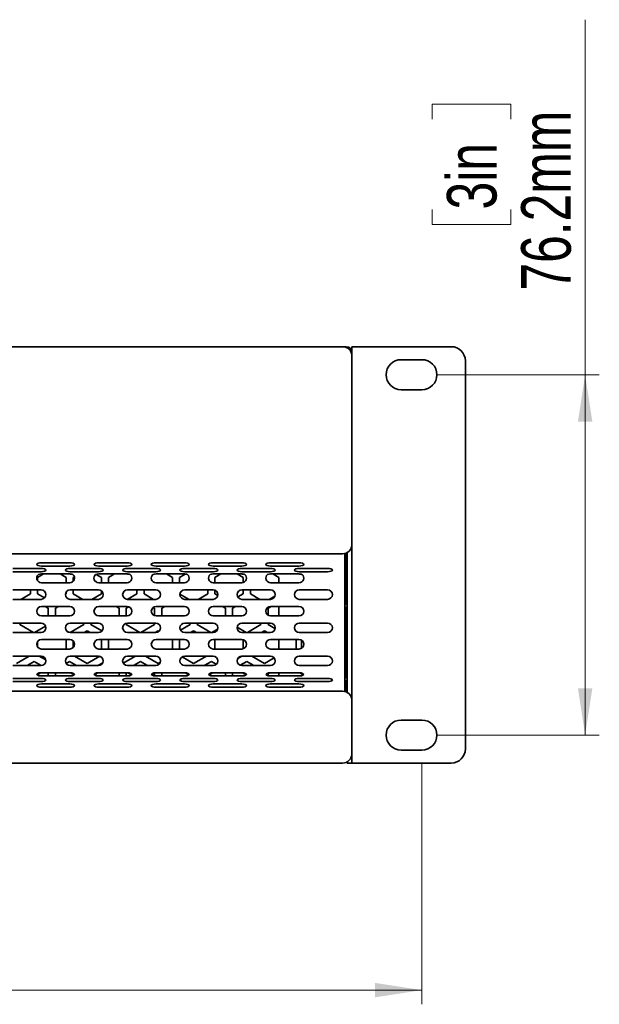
# Model space of a CAD drawing. Header units: millimetres. Extents: x 4 to 590, y 10 to 377.
# Tile 9 of 30: x 256 to 297, y 163 to 232. Entities that reach past the tile are written whole.
import ezdxf

# ---------------------------------------------------------------- set-up
doc = ezdxf.new("R2010")
doc.units = ezdxf.units.MM
doc.styles.add('SLDTEXTSTYLE0', font='TXT', dxfattribs={"width": 0.75})
doc.dimstyles.new('SLDDIMSTYLE0', dxfattribs={"dimtxt": 3.5, "dimasz": 3.302, "dimexe": 0, "dimexo": 0.0625, "dimgap": 0.875, "dimtad": 1, "dimlfac": 3, "dimrnd": 1e-09, "dimzin": 12, "dimdsep": 46, "dimtxsty": 'SLDTEXTSTYLE0', "dimsah": 1, "dimcen": 0.09, "dimadec": 0, "dimazin": 3, "dimtfac": 1, "dimtofl": 0, "dimtmove": 0, "dimatfit": 3, "dimfxl": 0, "dimfrac": 2, "dimtolj": 1, "dimtzin": 12, "dimarcsym": 0})

# ---------------------------------------------------------------- blocks, each defined once
blk = doc.blocks.new('_D')
at = {"color": 7, "linetype": 'Continuous', "lineweight": 0}
for p, q in [((127.693, 179.905), (127.693, 162.988)), ((284.227, 179.905), (284.227, 162.988)), ((198.126, 174.781), (197.06, 174.781)), ((197.06, 174.781), (197.06, 169.224)), ((213.541, 174.781), (214.607, 174.781)), ((214.607, 174.781), (214.607, 169.224)), ((197.06, 169.224), (198.126, 169.224)), ((214.607, 169.224), (213.541, 169.224)), ((127.693, 163.988), (284.227, 163.988))]:
    blk.add_line(p, q, dxfattribs=at)
at = {"color": 7, "linetype": 'Continuous', "lineweight": 18}
for points in [[(127.693, 163.988), (130.995, 163.48), (130.995, 164.496)], [(284.227, 163.988), (280.925, 164.496), (280.925, 163.48)]]:
    blk.add_solid(points, dxfattribs=at)
at = {"color": 7, "linetype": 'Continuous', "lineweight": 18, "char_height": 3.5, "attachment_point": 1, "style": 'SLDTEXTSTYLE0'}
for s, insert in [('18.49in', (198.126, 173.736)), ('469.6mm', (195.64, 168.5))]:
    blk.add_mtext(s, dxfattribs=dict(at, insert=insert))
blk = doc.blocks.new('_D_1')
at = {"color": 7, "linetype": 'Continuous', "lineweight": 0}
for p, q in [((295.737, 207.363), (295.737, 232.383)), ((284.944, 225.371), (284.944, 226.437)), ((284.944, 226.437), (290.5, 226.437)), ((290.5, 226.437), (290.5, 225.371)), ((284.944, 219.008), (284.944, 217.941)), ((290.5, 217.941), (290.5, 219.008)), ((284.944, 217.941), (290.5, 217.941)), ((285.227, 207.363), (296.737, 207.363)), ((295.737, 207.363), (295.737, 181.963)), ((285.227, 181.963), (296.737, 181.963))]:
    blk.add_line(p, q, dxfattribs=at)
at = {"color": 7, "linetype": 'Continuous', "lineweight": 18}
for points in [[(295.737, 207.363), (295.229, 204.061), (296.245, 204.061)], [(295.737, 181.963), (296.245, 185.265), (295.229, 185.265)]]:
    blk.add_solid(points, dxfattribs=at)
at = {"color": 7, "linetype": 'Continuous', "lineweight": 18, "char_height": 3.5, "attachment_point": 1, "rotation": 90, "style": 'SLDTEXTSTYLE0'}
for s, insert in [('76.2mm', (291.225, 213.289)), ('3in', (285.988, 219.008))]:
    blk.add_mtext(s, dxfattribs=dict(at, insert=insert))

msp = doc.modelspace()

# ---------------------------------------------------------------- linework, layer by layer
at = {"color": 7, "linetype": 'Continuous', "lineweight": 35}
for p, q in [((133.2933, 209.3378), (278.6266, 209.3378)), ((278.8933, 209.3378), (278.6266, 209.3378)), ((279.2933, 209.3378), (280.46, 209.3378)), ((279.2933, 208.9378), (279.2933, 209.3378)), ((279.2933, 208.6712), (279.2933, 208.9378)), ((280.46, 209.3378), (286.2933, 209.3378)), ((279.2933, 208.6712), (279.2933, 195.4045)), ((284.2266, 208.4212), (282.76, 208.4212)), ((287.2933, 208.3378), (287.2933, 180.9878)), ((282.76, 206.3045), (284.2266, 206.3045)), ((279.2933, 184.3878), (279.2933, 195.4045)), ((278.6266, 194.7378), (133.2933, 194.7378)), ((278.7933, 194.759), (278.7933, 194.476)), ((278.7933, 193.4065), (278.7933, 194.476)), ((278.7966, 194.7599), (278.7966, 193.3378)), ((278.8433, 193.3378), (278.8433, 194.774)), ((278.89, 194.792), (278.89, 193.3378)), ((278.96, 184.9652), (278.96, 194.8272)), ((255.3702, 193.7075), (257.3702, 193.7075)), ((257.3909, 194.1065), (259.3909, 194.1065)), ((257.3909, 193.8785), (259.3909, 193.8785)), ((259.4116, 193.7075), (261.4116, 193.7075)), ((261.4324, 194.1065), (263.4324, 194.1065)), ((261.4324, 193.8785), (263.4324, 193.8785)), ((263.4531, 193.7075), (265.4531, 193.7075)), ((265.4738, 194.1065), (267.4738, 194.1065)), ((265.4738, 193.8785), (267.4738, 193.8785)), ((267.4945, 193.7075), (269.4945, 193.7075)), ((269.5153, 194.1065), (271.5153, 194.1065)), ((269.5153, 193.8785), (271.5153, 193.8785)), ((271.536, 193.7075), (273.536, 193.7075)), ((273.5567, 194.1065), (275.5567, 194.1065)), ((273.5567, 193.8785), (275.5567, 193.8785)), ((275.5774, 193.7075), (277.5774, 193.7075)), ((255.3702, 193.4795), (257.3702, 193.4795)), ((257.5471, 193.3163), (257.1266, 193.0735)), ((257.1266, 193.0735), (257.1266, 192.8247)), ((259.3909, 193.3163), (257.3909, 193.3163)), ((259.1266, 193.0735), (258.7061, 193.3163)), ((259.1266, 192.6945), (259.1266, 193.0735)), ((259.4116, 193.4795), (261.4116, 193.4795)), ((259.7107, 193.122), (259.6266, 193.0735)), ((259.6266, 193.0735), (259.6266, 192.7921)), ((261.6266, 193.0735), (261.2519, 193.2899)), ((263.4324, 193.3163), (261.4324, 193.3163)), ((261.6266, 192.6945), (261.6266, 193.0735)), ((262.5471, 193.3163), (262.1266, 193.0735)), ((262.1266, 193.0735), (262.1266, 192.6945)), ((263.4531, 193.4795), (265.4531, 193.4795)), ((267.4738, 193.3163), (265.4738, 193.3163)), ((266.6266, 193.0735), (266.2061, 193.3163)), ((266.6266, 192.6945), (266.6266, 193.0735)), ((267.5358, 193.3097), (267.1266, 193.0735)), ((267.1266, 193.0735), (267.1266, 192.6945)), ((267.4945, 193.4795), (269.4945, 193.4795)), ((271.5153, 193.3163), (269.5153, 193.3163)), ((270.0471, 193.3163), (269.6266, 193.0735)), ((269.6266, 193.0735), (269.6266, 192.6945)), ((271.6266, 193.0735), (271.2061, 193.3163)), ((271.536, 193.4795), (273.536, 193.4795)), ((271.6266, 192.7137), (271.6266, 193.0735)), ((275.5567, 193.3163), (273.5567, 193.3163)), ((274.1266, 193.0735), (273.7061, 193.3163)), ((274.1266, 192.6945), (274.1266, 193.0735)), ((275.5774, 193.4795), (277.5774, 193.4795)), ((278.7933, 193.4065), (278.7933, 193.2812)), ((278.7933, 193.3845), (278.7966, 193.3845)), ((278.7933, 186.3612), (278.7933, 193.2812)), ((278.7966, 193.3378), (278.8433, 193.3378)), ((278.8433, 193.3845), (278.89, 193.3845)), ((278.89, 193.3378), (278.96, 193.3378)), ((278.8933, 193.3378), (278.8933, 191.1545)), ((257.3909, 192.6945), (259.3909, 192.6945)), ((261.4324, 192.6945), (263.4324, 192.6945)), ((265.4738, 192.6945), (267.4738, 192.6945)), ((269.5153, 192.6945), (271.5153, 192.6945)), ((273.5567, 192.6945), (275.5567, 192.6945)), ((255.3702, 192.1945), (257.3702, 192.1945)), ((255.9494, 191.5278), (256.6266, 191.9188)), ((256.6266, 191.9188), (256.6266, 192.1945)), ((257.1266, 192.1945), (257.1266, 191.9188)), ((257.1266, 191.9188), (257.6162, 191.6362)), ((259.0797, 191.8917), (259.1266, 191.9188)), ((259.1266, 191.9188), (259.1266, 192.034)), ((259.4116, 192.1945), (261.4116, 192.1945)), ((259.6266, 192.1945), (259.6266, 191.9188)), ((259.6266, 191.9188), (260.3038, 191.5278)), ((260.9494, 191.5278), (261.6266, 191.9188)), ((261.6266, 191.9188), (261.6266, 192.1159)), ((263.4495, 191.5279), (264.1266, 191.9188)), ((263.4531, 192.1945), (265.4531, 192.1945)), ((264.1266, 191.9188), (264.1266, 192.1945)), ((264.6266, 192.1945), (264.6266, 191.9188)), ((264.6266, 191.9188), (265.3038, 191.5278)), ((267.1632, 191.8977), (267.8038, 191.5278)), ((267.4945, 192.1945), (269.4945, 192.1945)), ((268.4494, 191.5278), (269.1266, 191.9188)), ((269.1266, 191.9188), (269.1266, 192.1945)), ((269.6266, 192.1672), (269.6266, 191.9188)), ((269.6266, 191.9188), (269.8232, 191.8053)), ((271.245, 191.6985), (271.6266, 191.9188)), ((271.536, 192.1945), (273.536, 192.1945)), ((271.6266, 191.9188), (271.6266, 192.1945)), ((272.1266, 192.1945), (272.1266, 191.9188)), ((272.1266, 191.9188), (272.8038, 191.5278)), ((273.4494, 191.5278), (273.8541, 191.7615)), ((275.5774, 192.1945), (277.5774, 192.1945)), ((255.3702, 191.5278), (257.3702, 191.5278)), ((257.3909, 191.0278), (259.3909, 191.0278)), ((257.8766, 190.9052), (257.6643, 191.0278)), ((257.8766, 190.3612), (257.8766, 190.9052)), ((258.589, 191.0278), (258.3766, 190.9052)), ((258.3766, 190.9052), (258.3766, 190.3612)), ((259.4116, 191.5278), (261.4116, 191.5278)), ((261.4324, 191.0278), (263.4324, 191.0278)), ((262.8766, 190.9052), (262.6643, 191.0278)), ((262.8766, 190.3612), (262.8766, 190.9052)), ((263.5511, 191.006), (263.3766, 190.9052)), ((263.3766, 190.9052), (263.3766, 190.3612)), ((263.4531, 191.5278), (265.4531, 191.5278)), ((265.3766, 190.9052), (265.2764, 190.9631)), ((265.3766, 190.3756), (265.3766, 190.9052)), ((265.4738, 191.0278), (267.4738, 191.0278)), ((266.089, 191.0278), (265.8766, 190.9052)), ((265.8766, 190.9052), (265.8766, 190.3612)), ((267.4945, 191.5278), (269.4945, 191.5278)), ((269.5153, 191.0278), (271.5153, 191.0278)), ((270.3766, 190.9052), (270.1643, 191.0278)), ((270.3766, 190.3612), (270.3766, 190.9052)), ((271.089, 191.0278), (270.8766, 190.9052)), ((270.8766, 190.9052), (270.8766, 190.3612)), ((271.536, 191.5278), (273.536, 191.5278)), ((273.589, 191.0278), (273.3766, 190.9052)), ((273.3766, 190.9052), (273.3766, 190.414)), ((273.5567, 191.0278), (275.5567, 191.0278)), ((274.1266, 190.3612), (274.1266, 191.0278)), ((275.5774, 191.5278), (277.5774, 191.5278)), ((278.8933, 191.1545), (278.7933, 191.1545)), ((278.8933, 190.9878), (278.7933, 190.9878)), ((278.8933, 185.9878), (278.8933, 190.9878)), ((257.3909, 190.3612), (259.3909, 190.3612)), ((261.4324, 190.3612), (263.4324, 190.3612)), ((265.4738, 190.3612), (267.4738, 190.3612)), ((269.5153, 190.3612), (271.5153, 190.3612)), ((273.5567, 190.3612), (275.5567, 190.3612)), ((255.3702, 189.8612), (257.3702, 189.8612)), ((255.8766, 189.8612), (255.8766, 189.7505)), ((255.8766, 189.7505), (256.8397, 189.1945)), ((256.9135, 189.1945), (257.6843, 189.6395)), ((259.4116, 189.8612), (261.4116, 189.8612)), ((259.4135, 189.1945), (260.3766, 189.7505)), ((260.3766, 189.7505), (260.3766, 189.8612)), ((260.8766, 189.8612), (260.8766, 189.7505)), ((260.8766, 189.7505), (261.6557, 189.3008)), ((263.3766, 189.8523), (263.3766, 189.7505)), ((263.3766, 189.7505), (264.3397, 189.1945)), ((263.4531, 189.8612), (265.4531, 189.8612)), ((264.4135, 189.1945), (265.3766, 189.7505)), ((265.3766, 189.7505), (265.3766, 189.8612)), ((267.205, 189.3628), (267.8766, 189.7505)), ((267.4945, 189.8612), (269.4945, 189.8612)), ((267.8766, 189.7505), (267.8766, 189.8612)), ((268.3766, 189.8612), (268.3766, 189.7505)), ((268.3766, 189.7505), (269.3397, 189.1945)), ((271.2044, 189.5613), (271.8397, 189.1945)), ((271.536, 189.8612), (273.536, 189.8612)), ((271.9135, 189.1945), (272.8766, 189.7505)), ((272.8766, 189.7505), (272.8766, 189.8612)), ((273.3766, 189.8612), (273.3766, 189.7505)), ((273.3766, 189.7505), (273.8641, 189.4691)), ((275.5774, 189.8612), (277.5774, 189.8612)), ((255.3702, 189.1945), (257.3702, 189.1945)), ((259.1838, 189.2845), (259.3149, 189.2089)), ((259.4116, 189.1945), (261.4116, 189.1945)), ((260.6266, 189.3175), (260.4135, 189.1945)), ((260.8397, 189.1945), (260.6266, 189.3175)), ((263.4531, 189.1945), (265.4531, 189.1945)), ((265.6266, 189.3175), (265.4135, 189.1945)), ((265.682, 189.2856), (265.6266, 189.3175)), ((267.4945, 189.1945), (269.4945, 189.1945)), ((268.1266, 189.3175), (267.9135, 189.1945)), ((268.3397, 189.1945), (268.1266, 189.3175)), ((269.4135, 189.1945), (269.8114, 189.4242)), ((271.536, 189.1945), (273.536, 189.1945)), ((273.1266, 189.3175), (272.9135, 189.1945)), ((273.3397, 189.1945), (273.1266, 189.3175)), ((275.5774, 189.1945), (277.5774, 189.1945)), ((278.96, 189.0545), (278.8933, 188.9878)), ((257.1266, 188.5643), (257.1266, 188.158)), ((257.3909, 188.6945), (259.3909, 188.6945)), ((259.1266, 188.0278), (259.1266, 188.6945)), ((259.6266, 188.5969), (259.6266, 188.1255)), ((261.4324, 188.6945), (263.4324, 188.6945)), ((261.6266, 188.0278), (261.6266, 188.6945)), ((262.1266, 188.6945), (262.1266, 188.0278)), ((265.4738, 188.6945), (267.4738, 188.6945)), ((266.6266, 188.0278), (266.6266, 188.6945)), ((267.1266, 188.6945), (267.1266, 188.0278)), ((269.5153, 188.6945), (271.5153, 188.6945)), ((269.6266, 188.6945), (269.6266, 188.0278)), ((271.6266, 188.047), (271.6266, 188.6753)), ((273.5567, 188.6945), (275.5567, 188.6945)), ((274.1266, 188.0278), (274.1266, 188.6945)), ((275.36, 188.4516), (275.36, 188.6945)), ((275.36, 188.0278), (275.36, 188.4516)), ((275.744, 188.4461), (275.744, 188.6369)), ((275.744, 188.0854), (275.744, 188.4461)), ((255.3702, 187.5278), (257.3702, 187.5278)), ((255.6266, 187.0081), (256.5268, 187.5278)), ((257.2265, 187.5278), (257.6979, 187.2557)), ((257.3909, 188.0278), (259.3909, 188.0278)), ((259.4116, 187.5278), (261.4116, 187.5278)), ((259.7265, 187.5278), (260.6266, 187.0081)), ((260.6266, 187.0081), (261.5041, 187.5148)), ((261.4324, 188.0278), (263.4324, 188.0278)), ((263.1635, 187.0294), (264.0268, 187.5278)), ((263.4531, 187.5278), (265.4531, 187.5278)), ((264.7265, 187.5278), (265.6266, 187.0081)), ((265.4738, 188.0278), (267.4738, 188.0278)), ((267.3161, 187.4761), (268.1266, 187.0081)), ((267.4945, 187.5278), (269.4945, 187.5278)), ((268.1266, 187.0081), (269.0268, 187.5278)), ((269.5153, 188.0278), (271.5153, 188.0278)), ((271.2522, 187.3693), (271.5265, 187.5277)), ((271.536, 187.5278), (273.536, 187.5278)), ((272.2265, 187.5278), (273.1266, 187.0081)), ((273.1266, 187.0081), (273.8006, 187.3972)), ((273.5567, 188.0278), (275.5567, 188.0278)), ((275.5774, 187.5278), (277.5774, 187.5278)), ((278.8933, 187.9878), (278.96, 187.9212)), ((255.3702, 186.8612), (257.3702, 186.8612)), ((256.8766, 187.1493), (256.3776, 186.8612)), ((257.3756, 186.8612), (256.8766, 187.1493)), ((259.3766, 187.1493), (259.1344, 187.0094)), ((259.8756, 186.8612), (259.3766, 187.1493)), ((259.4116, 186.8612), (261.4116, 186.8612)), ((261.7147, 187.0558), (261.3776, 186.8612)), ((263.4531, 186.8612), (265.4531, 186.8612)), ((264.3766, 187.1493), (263.8776, 186.8612)), ((264.8756, 186.8612), (264.3766, 187.1493)), ((265.6266, 187.0081), (265.7699, 187.0909)), ((267.4945, 186.8612), (269.4945, 186.8612)), ((269.3766, 187.1493), (268.8776, 186.8612)), ((269.7214, 186.9502), (269.3766, 187.1493)), ((271.8766, 187.1493), (271.4162, 186.8834)), ((271.536, 186.8612), (273.536, 186.8612)), ((272.3756, 186.8612), (271.8766, 187.1493)), ((275.5774, 186.8612), (277.5774, 186.8612)), ((257.3909, 186.3612), (259.3909, 186.3612)), ((257.3909, 186.1332), (259.3909, 186.1332)), ((257.8766, 186.1332), (257.8766, 186.3612)), ((258.3766, 186.3612), (258.3766, 186.1332)), ((261.4324, 186.3612), (263.4324, 186.3612)), ((261.4324, 186.1332), (263.4324, 186.1332)), ((262.8766, 186.1332), (262.8766, 186.3612)), ((263.3766, 186.3612), (263.3766, 186.1332)), ((265.3766, 186.1382), (265.3766, 186.3241)), ((265.4738, 186.3612), (267.4738, 186.3612)), ((265.4738, 186.1332), (267.4738, 186.1332)), ((265.8766, 186.3612), (265.8766, 186.1332)), ((269.5153, 186.3612), (271.5153, 186.3612)), ((269.5153, 186.1332), (271.5153, 186.1332)), ((270.3766, 186.1332), (270.3766, 186.3612)), ((270.8766, 186.3612), (270.8766, 186.1332)), ((273.3766, 186.2596), (273.3766, 186.1513)), ((273.5567, 186.3612), (275.5567, 186.3612)), ((273.5567, 186.1332), (275.5567, 186.1332)), ((274.1266, 186.1332), (274.1266, 186.3612)), ((278.7933, 186.3612), (278.7933, 186.2359)), ((278.7933, 185.1663), (278.7933, 186.2359)), ((278.8933, 185.9878), (278.7933, 185.9878)), ((255.3702, 185.9622), (257.3702, 185.9622)), ((255.3702, 185.7342), (257.3702, 185.7342)), ((257.3909, 185.5632), (259.3909, 185.5632)), ((257.3909, 185.3352), (259.3909, 185.3352)), ((259.4116, 185.9622), (261.4116, 185.9622)), ((259.4116, 185.7342), (261.4116, 185.7342)), ((261.4324, 185.5632), (263.4324, 185.5632)), ((261.4324, 185.3352), (263.4324, 185.3352)), ((263.4531, 185.9622), (265.4531, 185.9622)), ((263.4531, 185.7342), (265.4531, 185.7342)), ((265.4738, 185.5632), (267.4738, 185.5632)), ((265.4738, 185.3352), (267.4738, 185.3352)), ((267.4945, 185.9622), (269.4945, 185.9622)), ((267.4945, 185.7342), (269.4945, 185.7342)), ((269.5153, 185.5632), (271.5153, 185.5632)), ((269.5153, 185.3352), (271.5153, 185.3352)), ((271.536, 185.9622), (273.536, 185.9622)), ((271.536, 185.7342), (273.536, 185.7342)), ((273.5567, 185.5632), (275.5567, 185.5632)), ((273.5567, 185.3352), (275.5567, 185.3352)), ((275.5774, 185.9622), (277.5774, 185.9622)), ((275.5774, 185.7342), (277.5774, 185.7342)), ((278.7933, 185.8212), (278.8933, 185.8212)), ((278.8933, 185.8212), (278.8933, 185.2212)), ((133.2933, 185.0545), (278.6266, 185.0545)), ((278.7966, 185.1745), (278.7933, 185.1745)), ((278.7933, 185.1663), (278.7933, 185.0333)), ((278.8433, 185.2212), (278.7966, 185.2212)), ((278.7966, 185.2212), (278.7966, 185.0325)), ((278.8433, 185.0183), (278.8433, 185.2212)), ((278.89, 185.1745), (278.8433, 185.1745)), ((278.96, 185.2212), (278.89, 185.2212)), ((278.89, 185.2212), (278.89, 185.0003)), ((279.2933, 184.3878), (279.2933, 180.6545)), ((284.2266, 183.0212), (282.76, 183.0212)), ((279.2933, 179.9878), (279.2933, 180.6545)), ((282.76, 180.9045), (284.2266, 180.9045)), ((278.6266, 179.9878), (133.2933, 179.9878)), ((278.96, 179.9878), (278.96, 180.0772)), ((279.2933, 179.9878), (278.96, 179.9878)), ((280.46, 179.9878), (279.2933, 179.9878)), ((286.2933, 179.9878), (280.46, 179.9878))]:
    msp.add_line(p, q, dxfattribs=at)
at = {"color": 7, "linetype": 'Continuous', "lineweight": 35, "flags": 128}
for points in [[(257.3909, 194.1065), (257.2634, 194.0978), (257.1552, 194.0731), (257.083, 194.0361), (257.0576, 193.9925), (257.083, 193.9489), (257.1552, 193.9119), (257.2634, 193.8872), (257.3909, 193.8785)], [(257.3702, 193.4795), (257.4977, 193.4882), (257.6059, 193.5129), (257.6781, 193.5499), (257.7035, 193.5935), (257.6781, 193.6371), (257.6059, 193.6741), (257.4977, 193.6988), (257.3702, 193.7075)], [(259.4116, 193.7075), (259.2841, 193.6988), (259.1759, 193.6741), (259.1037, 193.6371), (259.0783, 193.5935), (259.1037, 193.5499), (259.1759, 193.5129), (259.2841, 193.4882), (259.4116, 193.4795)], [(259.3909, 193.8785), (259.5185, 193.8872), (259.6266, 193.9119), (259.6989, 193.9489), (259.7242, 193.9925), (259.6989, 194.0361), (259.6266, 194.0731), (259.5185, 194.0978), (259.3909, 194.1065)], [(261.4324, 194.1065), (261.3048, 194.0978), (261.1967, 194.0731), (261.1244, 194.0361), (261.099, 193.9925), (261.1244, 193.9489), (261.1967, 193.9119), (261.3048, 193.8872), (261.4324, 193.8785)], [(261.4116, 193.4795), (261.5392, 193.4882), (261.6473, 193.5129), (261.7196, 193.5499), (261.745, 193.5935), (261.7196, 193.6371), (261.6473, 193.6741), (261.5392, 193.6988), (261.4116, 193.7075)], [(263.4531, 193.7075), (263.3255, 193.6988), (263.2174, 193.6741), (263.1451, 193.6371), (263.1198, 193.5935), (263.1451, 193.5499), (263.2174, 193.5129), (263.3255, 193.4882), (263.4531, 193.4795)], [(263.4324, 193.8785), (263.5599, 193.8872), (263.6681, 193.9119), (263.7403, 193.9489), (263.7657, 193.9925), (263.7403, 194.0361), (263.6681, 194.0731), (263.5599, 194.0978), (263.4324, 194.1065)], [(265.4738, 194.1065), (265.3463, 194.0978), (265.2381, 194.0731), (265.1659, 194.0361), (265.1405, 193.9925), (265.1659, 193.9489), (265.2381, 193.9119), (265.3463, 193.8872), (265.4738, 193.8785)], [(265.4531, 193.4795), (265.5807, 193.4882), (265.6888, 193.5129), (265.7611, 193.5499), (265.7864, 193.5935), (265.7611, 193.6371), (265.6888, 193.6741), (265.5807, 193.6988), (265.4531, 193.7075)], [(267.4945, 193.7075), (267.367, 193.6988), (267.2588, 193.6741), (267.1866, 193.6371), (267.1612, 193.5935), (267.1866, 193.5499), (267.2588, 193.5129), (267.367, 193.4882), (267.4945, 193.4795)], [(267.4738, 193.8785), (267.6014, 193.8872), (267.7095, 193.9119), (267.7818, 193.9489), (267.8072, 193.9925), (267.7818, 194.0361), (267.7095, 194.0731), (267.6014, 194.0978), (267.4738, 194.1065)], [(269.5153, 194.1065), (269.3877, 194.0978), (269.2796, 194.0731), (269.2073, 194.0361), (269.1819, 193.9925), (269.2073, 193.9489), (269.2796, 193.9119), (269.3877, 193.8872), (269.5153, 193.8785)], [(269.4945, 193.4795), (269.6221, 193.4882), (269.7302, 193.5129), (269.8025, 193.5499), (269.8279, 193.5935), (269.8025, 193.6371), (269.7302, 193.6741), (269.6221, 193.6988), (269.4945, 193.7075)], [(271.536, 193.7075), (271.4084, 193.6988), (271.3003, 193.6741), (271.228, 193.6371), (271.2027, 193.5935), (271.228, 193.5499), (271.3003, 193.5129), (271.4084, 193.4882), (271.536, 193.4795)], [(271.5153, 193.8785), (271.6428, 193.8872), (271.751, 193.9119), (271.8232, 193.9489), (271.8486, 193.9925), (271.8232, 194.0361), (271.751, 194.0731), (271.6428, 194.0978), (271.5153, 194.1065)], [(273.5567, 194.1065), (273.4292, 194.0978), (273.321, 194.0731), (273.2488, 194.0361), (273.2234, 193.9925), (273.2488, 193.9489), (273.321, 193.9119), (273.4292, 193.8872), (273.5567, 193.8785)], [(273.536, 193.4795), (273.6636, 193.4882), (273.7717, 193.5129), (273.844, 193.5499), (273.8693, 193.5935), (273.844, 193.6371), (273.7717, 193.6741), (273.6636, 193.6988), (273.536, 193.7075)], [(275.5774, 193.7075), (275.4499, 193.6988), (275.3417, 193.6741), (275.2695, 193.6371), (275.2441, 193.5935), (275.2695, 193.5499), (275.3417, 193.5129), (275.4499, 193.4882), (275.5774, 193.4795)], [(275.5567, 193.8785), (275.6843, 193.8872), (275.7924, 193.9119), (275.8647, 193.9489), (275.8901, 193.9925), (275.8647, 194.0361), (275.7924, 194.0731), (275.6843, 194.0978), (275.5567, 194.1065)], [(277.5774, 193.4795), (277.705, 193.4882), (277.8131, 193.5129), (277.8854, 193.5499), (277.9108, 193.5935), (277.8854, 193.6371), (277.8131, 193.6741), (277.705, 193.6988), (277.5774, 193.7075)], [(257.3909, 185.5632), (257.2634, 185.5545), (257.1552, 185.5298), (257.083, 185.4928), (257.0576, 185.4492), (257.083, 185.4055), (257.1552, 185.3686), (257.2634, 185.3438), (257.3909, 185.3352)], [(257.3702, 185.7342), (257.4977, 185.7429), (257.6059, 185.7676), (257.6781, 185.8046), (257.7035, 185.8482), (257.6781, 185.8918), (257.6059, 185.9288), (257.4977, 185.9535), (257.3702, 185.9622)], [(259.4116, 185.9622), (259.2841, 185.9535), (259.1759, 185.9288), (259.1037, 185.8918), (259.0783, 185.8482), (259.1037, 185.8046), (259.1759, 185.7676), (259.2841, 185.7429), (259.4116, 185.7342)], [(259.3909, 185.3352), (259.5185, 185.3438), (259.6266, 185.3686), (259.6989, 185.4055), (259.7242, 185.4492), (259.6989, 185.4928), (259.6266, 185.5298), (259.5185, 185.5545), (259.3909, 185.5632)], [(261.4324, 185.5632), (261.3048, 185.5545), (261.1967, 185.5298), (261.1244, 185.4928), (261.099, 185.4492), (261.1244, 185.4055), (261.1967, 185.3686), (261.3048, 185.3438), (261.4324, 185.3352)], [(261.4116, 185.7342), (261.5392, 185.7429), (261.6473, 185.7676), (261.7196, 185.8046), (261.745, 185.8482), (261.7196, 185.8918), (261.6473, 185.9288), (261.5392, 185.9535), (261.4116, 185.9622)], [(263.4531, 185.9622), (263.3255, 185.9535), (263.2174, 185.9288), (263.1451, 185.8918), (263.1198, 185.8482), (263.1451, 185.8046), (263.2174, 185.7676), (263.3255, 185.7429), (263.4531, 185.7342)], [(263.4324, 185.3352), (263.5599, 185.3438), (263.6681, 185.3686), (263.7403, 185.4055), (263.7657, 185.4492), (263.7403, 185.4928), (263.6681, 185.5298), (263.5599, 185.5545), (263.4324, 185.5632)], [(265.4738, 185.5632), (265.3463, 185.5545), (265.2381, 185.5298), (265.1659, 185.4928), (265.1405, 185.4492), (265.1659, 185.4055), (265.2381, 185.3686), (265.3463, 185.3438), (265.4738, 185.3352)], [(265.4531, 185.7342), (265.5807, 185.7429), (265.6888, 185.7676), (265.7611, 185.8046), (265.7864, 185.8482), (265.7611, 185.8918), (265.6888, 185.9288), (265.5807, 185.9535), (265.4531, 185.9622)], [(267.4945, 185.9622), (267.367, 185.9535), (267.2588, 185.9288), (267.1866, 185.8918), (267.1612, 185.8482), (267.1866, 185.8046), (267.2588, 185.7676), (267.367, 185.7429), (267.4945, 185.7342)], [(267.4738, 185.3352), (267.6014, 185.3438), (267.7095, 185.3686), (267.7818, 185.4055), (267.8072, 185.4492), (267.7818, 185.4928), (267.7095, 185.5298), (267.6014, 185.5545), (267.4738, 185.5632)], [(269.5153, 185.5632), (269.3877, 185.5545), (269.2796, 185.5298), (269.2073, 185.4928), (269.1819, 185.4492), (269.2073, 185.4055), (269.2796, 185.3686), (269.3877, 185.3438), (269.5153, 185.3352)], [(269.4945, 185.7342), (269.6221, 185.7429), (269.7302, 185.7676), (269.8025, 185.8046), (269.8279, 185.8482), (269.8025, 185.8918), (269.7302, 185.9288), (269.6221, 185.9535), (269.4945, 185.9622)], [(271.536, 185.9622), (271.4084, 185.9535), (271.3003, 185.9288), (271.228, 185.8918), (271.2027, 185.8482), (271.228, 185.8046), (271.3003, 185.7676), (271.4084, 185.7429), (271.536, 185.7342)], [(271.5153, 185.3352), (271.6428, 185.3438), (271.751, 185.3686), (271.8232, 185.4055), (271.8486, 185.4492), (271.8232, 185.4928), (271.751, 185.5298), (271.6428, 185.5545), (271.5153, 185.5632)], [(273.5567, 185.5632), (273.4292, 185.5545), (273.321, 185.5298), (273.2488, 185.4928), (273.2234, 185.4492), (273.2488, 185.4055), (273.321, 185.3686), (273.4292, 185.3438), (273.5567, 185.3352)], [(273.536, 185.7342), (273.6636, 185.7429), (273.7717, 185.7676), (273.844, 185.8046), (273.8693, 185.8482), (273.844, 185.8918), (273.7717, 185.9288), (273.6636, 185.9535), (273.536, 185.9622)], [(275.5774, 185.9622), (275.4499, 185.9535), (275.3417, 185.9288), (275.2695, 185.8918), (275.2441, 185.8482), (275.2695, 185.8046), (275.3417, 185.7676), (275.4499, 185.7429), (275.5774, 185.7342)], [(275.5567, 185.3352), (275.6843, 185.3438), (275.7924, 185.3686), (275.8647, 185.4055), (275.8901, 185.4492), (275.8647, 185.4928), (275.7924, 185.5298), (275.6843, 185.5545), (275.5567, 185.5632)], [(277.5774, 185.7342), (277.705, 185.7429), (277.8131, 185.7676), (277.8854, 185.8046), (277.9108, 185.8482), (277.8854, 185.8918), (277.8131, 185.9288), (277.705, 185.9535), (277.5774, 185.9622)]]:
    msp.add_lwpolyline(points, dxfattribs=at)
at = {"color": 7, "linetype": 'Continuous', "lineweight": 35}
for centre, radius, start, end in [((278.6266, 208.6712), 0.6667, 0, 90), ((278.8933, 208.9378), 0.4, 360, 90), ((286.2933, 208.3378), 1, 0, 90), ((282.76, 207.3628), 1.0583, 90, 270), ((284.2266, 207.3628), 1.0583, 270, 90), ((278.6266, 195.4045), 0.6667, 270, 0), ((257.3909, 193.0278), 0.3333, 130.53455, 270), ((259.3909, 193.0278), 0.3333, 270, 49.46545), ((261.4324, 193.0278), 0.3333, 130.53455, 270), ((263.4324, 193.0278), 0.3333, 270, 49.46545), ((265.4738, 193.0278), 0.3333, 130.53455, 270), ((267.4738, 193.0278), 0.3333, 270, 49.46545), ((269.5153, 193.0278), 0.3333, 130.53455, 270), ((271.5153, 193.0278), 0.3333, 270, 49.46545), ((273.5567, 193.0278), 0.3333, 130.53455, 270), ((275.5567, 193.0278), 0.3333, 270, 49.46545), ((257.3702, 191.8612), 0.3333, 270, 90), ((259.4116, 191.8612), 0.3333, 90, 270), ((261.4116, 191.8612), 0.3333, 270, 90), ((263.4531, 191.8612), 0.3333, 90, 270), ((265.4531, 191.8612), 0.3333, 270, 90), ((267.4945, 191.8612), 0.3333, 90, 270), ((269.4945, 191.8612), 0.3333, 270, 90), ((271.536, 191.8612), 0.3333, 90, 270), ((273.536, 191.8612), 0.3333, 270, 90), ((275.5774, 191.8612), 0.3333, 90, 270), ((277.5774, 191.8612), 0.3333, 270, 90), ((257.3909, 190.6945), 0.3333, 90, 270), ((259.3909, 190.6945), 0.3333, 270, 90), ((261.4324, 190.6945), 0.3333, 90, 270), ((263.4324, 190.6945), 0.3333, 270, 90), ((265.4738, 190.6945), 0.3333, 90, 270), ((267.4738, 190.6945), 0.3333, 270, 90), ((269.5153, 190.6945), 0.3333, 90, 270), ((271.5153, 190.6945), 0.3333, 270, 90), ((273.5567, 190.6945), 0.3333, 90, 270), ((275.5567, 190.6945), 0.3333, 270, 90), ((257.3702, 189.5278), 0.3333, 270, 90), ((259.4116, 189.5278), 0.3333, 90, 270), ((261.4116, 189.5278), 0.3333, 270, 90), ((263.4531, 189.5278), 0.3333, 90, 270), ((265.4531, 189.5278), 0.3333, 270, 90), ((267.4945, 189.5278), 0.3333, 90, 270), ((269.4945, 189.5278), 0.3333, 270, 90), ((271.536, 189.5278), 0.3333, 90, 270), ((273.536, 189.5278), 0.3333, 270, 90), ((275.5774, 189.5278), 0.3333, 90, 270), ((277.5774, 189.5278), 0.3333, 270, 90), ((257.3909, 188.3612), 0.3333, 90, 270), ((259.3909, 188.3612), 0.3333, 270, 90), ((261.4324, 188.3612), 0.3333, 90, 270), ((263.4324, 188.3612), 0.3333, 270, 90), ((265.4738, 188.3612), 0.3333, 90, 270), ((267.4738, 188.3612), 0.3333, 270, 90), ((269.5153, 188.3612), 0.3333, 90, 270), ((271.5153, 188.3612), 0.3333, 270, 90), ((273.5567, 188.3612), 0.3333, 90, 270), ((275.5567, 188.3612), 0.3333, 270, 90), ((257.3702, 187.1945), 0.3333, 270, 90), ((259.4116, 187.1945), 0.3333, 90, 270), ((261.4116, 187.1945), 0.3333, 270, 90), ((263.4531, 187.1945), 0.3333, 90, 270), ((265.4531, 187.1945), 0.3333, 270, 90), ((267.4945, 187.1945), 0.3333, 90, 270), ((269.4945, 187.1945), 0.3333, 270, 90), ((271.536, 187.1945), 0.3333, 90, 270), ((273.536, 187.1945), 0.3333, 270, 90), ((275.5774, 187.1945), 0.3333, 90, 270), ((277.5774, 187.1945), 0.3333, 270, 90), ((257.3271, 186.5141), 0.3862, 226.092662, 279.511994), ((259.4547, 186.5141), 0.3862, 260.488006, 313.907338), ((261.3685, 186.5141), 0.3862, 226.092662, 279.511994), ((263.4962, 186.5141), 0.3862, 260.488006, 313.907338), ((265.41, 186.5141), 0.3862, 226.092662, 279.511994), ((267.5376, 186.5141), 0.3862, 260.488006, 313.907338), ((269.4514, 186.5141), 0.3862, 226.092662, 279.511994), ((271.5791, 186.5141), 0.3862, 260.488006, 313.907338), ((273.4929, 186.5141), 0.3862, 226.092662, 279.511994), ((275.6205, 186.5141), 0.3862, 260.488006, 313.907338), ((278.6266, 184.3878), 0.6667, 0, 90), ((282.76, 181.9628), 1.0583, 90, 270), ((284.2266, 181.9628), 1.0583, 270, 90), ((278.6266, 180.6545), 0.6667, 270, 0), ((286.2933, 180.9878), 1, 270, 0)]:
    msp.add_arc(centre, radius, start, end, dxfattribs=at)
for points in [[(257.3909, 193.3163), (257.3175, 193.3156), (257.245, 193.3008), (257.1743, 193.2812)], [(261.4324, 193.3163), (261.3589, 193.3156), (261.2865, 193.3008), (261.2157, 193.2812)], [(265.4738, 193.3163), (265.4004, 193.3156), (265.3279, 193.3008), (265.2572, 193.2812)], [(269.5153, 193.3163), (269.4418, 193.3156), (269.3694, 193.3008), (269.2986, 193.2812)], [(273.5567, 193.3163), (273.4833, 193.3156), (273.4108, 193.3008), (273.3401, 193.2812)]]:
    msp.add_open_spline(points, degree=3, dxfattribs=at)
for points, knots in [([(259.6075, 193.2812), (259.5903, 193.2876), (259.5724, 193.2916), (259.5365, 193.2988), (259.5184, 193.3017), (259.4639, 193.3094), (259.4274, 193.3131), (259.3909, 193.3163)], [0, 0, 0, 0, 0.25, 0.25, 0.5, 0.5, 1, 1, 1, 1]), ([(263.649, 193.2812), (263.6317, 193.2876), (263.6139, 193.2916), (263.5779, 193.2988), (263.5598, 193.3017), (263.5054, 193.3094), (263.4689, 193.3131), (263.4324, 193.3163)], [0, 0, 0, 0, 0.25, 0.25, 0.5, 0.5, 1, 1, 1, 1]), ([(267.6905, 193.2812), (267.6732, 193.2876), (267.6553, 193.2916), (267.6194, 193.2988), (267.6013, 193.3017), (267.5468, 193.3094), (267.5103, 193.3131), (267.4738, 193.3163)], [0, 0, 0, 0, 0.25, 0.25, 0.5, 0.5, 1, 1, 1, 1]), ([(271.7319, 193.2812), (271.7146, 193.2876), (271.6968, 193.2916), (271.6608, 193.2988), (271.6427, 193.3017), (271.5883, 193.3094), (271.5518, 193.3131), (271.5153, 193.3163)], [0, 0, 0, 0, 0.25, 0.25, 0.5, 0.5, 1, 1, 1, 1]), ([(275.7734, 193.2812), (275.7561, 193.2876), (275.7382, 193.2916), (275.7023, 193.2988), (275.6842, 193.3017), (275.6297, 193.3094), (275.5932, 193.3131), (275.5567, 193.3163)], [0, 0, 0, 0, 0.25, 0.25, 0.5, 0.5, 1, 1, 1, 1]), ([(257.3909, 186.3612), (257.3578, 186.3592), (257.3248, 186.356), (257.2592, 186.3458), (257.2267, 186.3388), (257.1638, 186.3183), (257.1332, 186.3044), (257.0951, 186.2778), (257.0839, 186.268), (257.0673, 186.2499), (257.0618, 186.2415), (257.0592, 186.2359)], [0, 0, 0, 0, 0.25, 0.25, 0.5, 0.5, 0.75, 0.75, 0.875, 0.875, 1, 1, 1, 1]), ([(257.3909, 186.3612), (257.3534, 186.3498), (257.2782, 186.3271), (257.1937, 186.2536), (257.1599, 186.1977), (257.1453, 186.1735)], [0, 0, 0, 0, 0.3612604, 0.72395207, 1, 1, 1, 1]), ([(259.7226, 186.2359), (259.7217, 186.2417), (259.7183, 186.2505), (259.7048, 186.2706), (259.6946, 186.2816), (259.6692, 186.3006), (259.6543, 186.3084), (259.6231, 186.3204), (259.607, 186.3251), (259.558, 186.3376), (259.5247, 186.3436), (259.458, 186.3537), (259.4245, 186.3577), (259.3909, 186.3612)], [0, 0, 0, 0, 0.125, 0.125, 0.25, 0.25, 0.375, 0.375, 0.5, 0.5, 0.75, 0.75, 1, 1, 1, 1]), ([(259.6485, 186.1776), (259.6435, 186.187), (259.6246, 186.2229), (259.545, 186.2911), (259.4585, 186.3363), (259.3976, 186.3587), (259.3909, 186.3612)], [0, 0, 0, 0, 0.1050528, 0.4036571, 0.9348448, 1, 1, 1, 1]), ([(261.4324, 186.3612), (261.3993, 186.3592), (261.3663, 186.356), (261.3009, 186.3459), (261.2683, 186.3389), (261.2054, 186.3184), (261.1748, 186.3044), (261.1366, 186.2778), (261.1254, 186.268), (261.1088, 186.2499), (261.1032, 186.2415), (261.1007, 186.2359)], [0, 0, 0, 0, 0.25, 0.25, 0.5, 0.5, 0.75, 0.75, 0.875, 0.875, 1, 1, 1, 1]), ([(261.4324, 186.3612), (261.3948, 186.3498), (261.3196, 186.3271), (261.2351, 186.2536), (261.2013, 186.1977), (261.1867, 186.1735)], [0, 0, 0, 0, 0.3612604, 0.7239521, 1, 1, 1, 1]), ([(263.764, 186.2359), (263.7632, 186.2417), (263.7598, 186.2505), (263.7463, 186.2706), (263.736, 186.2816), (263.7107, 186.3006), (263.6957, 186.3084), (263.6645, 186.3204), (263.6484, 186.3251), (263.5995, 186.3376), (263.5662, 186.3436), (263.4995, 186.3537), (263.4659, 186.3577), (263.4324, 186.3612)], [0, 0, 0, 0, 0.125, 0.125, 0.25, 0.25, 0.375, 0.375, 0.5, 0.5, 0.75, 0.75, 1, 1, 1, 1]), ([(263.6899, 186.1776), (263.685, 186.187), (263.6661, 186.2229), (263.5865, 186.2911), (263.5, 186.3363), (263.439, 186.3587), (263.4324, 186.3612)], [0, 0, 0, 0, 0.1050528, 0.4036571, 0.9348448, 1, 1, 1, 1]), ([(265.4738, 186.3612), (265.4407, 186.3592), (265.4078, 186.356), (265.3424, 186.3459), (265.3097, 186.3389), (265.2468, 186.3184), (265.2162, 186.3044), (265.1781, 186.2778), (265.1669, 186.268), (265.1502, 186.2499), (265.1447, 186.2415), (265.1421, 186.2359)], [0, 0, 0, 0, 0.25, 0.25, 0.5, 0.5, 0.75, 0.75, 0.875, 0.875, 1, 1, 1, 1]), ([(265.4738, 186.3612), (265.4363, 186.3498), (265.3611, 186.3271), (265.2766, 186.2536), (265.2428, 186.1977), (265.2282, 186.1735)], [0, 0, 0, 0, 0.3612604, 0.7239521, 1, 1, 1, 1]), ([(267.8055, 186.2359), (267.8046, 186.2417), (267.8012, 186.2505), (267.7877, 186.2706), (267.7775, 186.2816), (267.7521, 186.3006), (267.7372, 186.3084), (267.706, 186.3204), (267.6899, 186.3251), (267.6409, 186.3376), (267.6076, 186.3436), (267.5409, 186.3537), (267.5074, 186.3577), (267.4738, 186.3612)], [0, 0, 0, 0, 0.125, 0.125, 0.25, 0.25, 0.375, 0.375, 0.5, 0.5, 0.75, 0.75, 1, 1, 1, 1]), ([(267.7314, 186.1776), (267.7264, 186.187), (267.7075, 186.2229), (267.6279, 186.2911), (267.5415, 186.3363), (267.4805, 186.3587), (267.4738, 186.3612)], [0, 0, 0, 0, 0.1050528, 0.4036571, 0.9348448, 1, 1, 1, 1]), ([(269.5153, 186.3612), (269.4822, 186.3592), (269.4492, 186.356), (269.3838, 186.3459), (269.3512, 186.3389), (269.2883, 186.3184), (269.2577, 186.3044), (269.2195, 186.2778), (269.2083, 186.268), (269.1917, 186.2499), (269.1861, 186.2415), (269.1836, 186.2359)], [0, 0, 0, 0, 0.25, 0.25, 0.5, 0.5, 0.75, 0.75, 0.875, 0.875, 1, 1, 1, 1]), ([(269.5153, 186.3612), (269.4777, 186.3498), (269.4025, 186.3271), (269.318, 186.2536), (269.2842, 186.1977), (269.2696, 186.1735)], [0, 0, 0, 0, 0.3612604, 0.72395207, 1, 1, 1, 1]), ([(271.8469, 186.2359), (271.8461, 186.2417), (271.8427, 186.2505), (271.8292, 186.2706), (271.8189, 186.2816), (271.7936, 186.3006), (271.7786, 186.3084), (271.7474, 186.3204), (271.7313, 186.3251), (271.6824, 186.3376), (271.6491, 186.3436), (271.5824, 186.3537), (271.5488, 186.3577), (271.5153, 186.3612)], [0, 0, 0, 0, 0.125, 0.125, 0.25, 0.25, 0.375, 0.375, 0.5, 0.5, 0.75, 0.75, 1, 1, 1, 1]), ([(271.7728, 186.1776), (271.7679, 186.187), (271.749, 186.2229), (271.6694, 186.2911), (271.5829, 186.3363), (271.5219, 186.3587), (271.5153, 186.3612)], [0, 0, 0, 0, 0.1050528, 0.4036571, 0.9348448, 1, 1, 1, 1]), ([(273.5567, 186.3612), (273.5236, 186.3592), (273.4907, 186.356), (273.4253, 186.3459), (273.3926, 186.3389), (273.3298, 186.3184), (273.2991, 186.3044), (273.261, 186.2778), (273.2498, 186.268), (273.2332, 186.2499), (273.2276, 186.2415), (273.225, 186.2359)], [0, 0, 0, 0, 0.25, 0.25, 0.5, 0.5, 0.75, 0.75, 0.875, 0.875, 1, 1, 1, 1]), ([(273.5567, 186.3612), (273.5192, 186.3498), (273.444, 186.3271), (273.3595, 186.2536), (273.3257, 186.1977), (273.3111, 186.1735)], [0, 0, 0, 0, 0.3612604, 0.7239521, 1, 1, 1, 1]), ([(275.8884, 186.2359), (275.8875, 186.2417), (275.8841, 186.2505), (275.8706, 186.2706), (275.8604, 186.2816), (275.835, 186.3006), (275.8201, 186.3084), (275.7889, 186.3204), (275.7728, 186.3251), (275.7238, 186.3376), (275.6905, 186.3436), (275.6238, 186.3537), (275.5903, 186.3577), (275.5567, 186.3612)], [0, 0, 0, 0, 0.125, 0.125, 0.25, 0.25, 0.375, 0.375, 0.5, 0.5, 0.75, 0.75, 1, 1, 1, 1]), ([(275.8143, 186.1776), (275.8094, 186.187), (275.7904, 186.2229), (275.7108, 186.2911), (275.6244, 186.3363), (275.5634, 186.3587), (275.5567, 186.3612)], [0, 0, 0, 0, 0.1050528, 0.4036571, 0.9348448, 1, 1, 1, 1])]:
    msp.add_open_spline(points, degree=3, knots=knots, dxfattribs=at)

# ---------------------------------------------------------------- dimensions: what is measured, and where the dimension line sits
at = {"color": 7, "linetype": 'Continuous', "lineweight": 18}
for base, p1, p2, angle, picture, middle in [((295.7368, 181.9628), (284.2266, 207.3628), (284.2266, 181.9628), 90, '_D_1', (295.7368, 222.1893)), ((284.2266, 163.9878), (127.6933, 180.9045), (284.2266, 180.9045), 0, '_D', (205.8337, 163.9878))]:
    dim = msp.add_linear_dim(base=base, p1=p1, p2=p2, angle=angle, dimstyle='SLDDIMSTYLE0', dxfattribs=at)
    dim.commit()
    dim.dimension.update_dxf_attribs({"geometry": picture, "text_midpoint": middle, "dimtype": 160})

doc.saveas('drawing.dxf')
